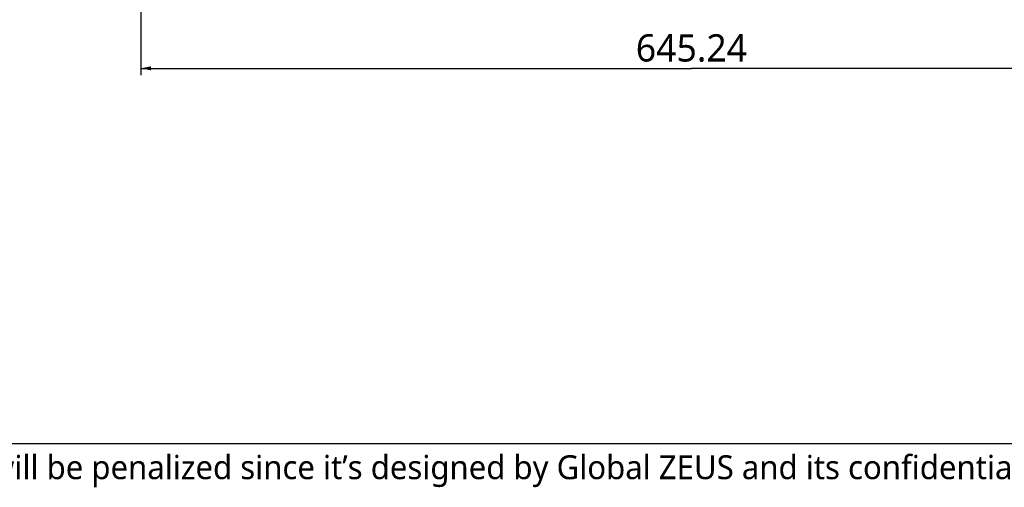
# Model space of a CAD drawing. Header units: millimetres. Extents: x 20 to 4180, y 42 to 2950.
# Tile 2 of 128: x 688 to 1409, y 68 to 411. Entities that reach past the tile are written whole.
import ezdxf

# ---------------------------------------------------------------- set-up
doc = ezdxf.new("R2010")
doc.units = ezdxf.units.MM
doc.header["$LTSCALE"] = 231.275
doc.linetypes.add('HIDDEN', pattern=[0.2, 0.1, -0.1])
doc.layers.get('0').update_dxf_attribs({"linetype": 'CONTINUOUS'})
for name, color, linetype in [('BASE_ASM_PBL3', 7, 'CONTINUOUS'), ('DEFAULT_2', 2, 'HIDDEN'), ('FRONT_VIEW_VBL2', 7, 'CONTINUOUS')]:
    doc.layers.add(name, color=color, linetype=linetype)
doc.styles.get("Standard").update_dxf_attribs({"font": 'malgun.ttf'})
doc.styles.add('TEXTSTYLE_3', font='malgun.ttf')
doc.dimstyles.new('DIMSTYLE_9', dxfattribs={"dimtxt": 20, "dimasz": 7.5, "dimexe": 1, "dimexo": 0.5, "dimgap": 1, "dimtad": 1, "dimlfac": 0.8, "dimdsep": 46, "dimtxsty": 'Standard', "dimblk": '_FILLED', "dimblk1": '_FILLED', "dimblk2": '_FILLED', "dimcen": 0.09, "dimclrt": 134, "dimazin": 2, "dimtp": 0.8, "dimtm": 0.8, "dimtfac": 1, "dimtofl": 0, "dimtmove": 0, "dimatfit": 3, "dimldrblk": '_FILLED', "dimfxl": 1, "dimtolj": 1, "dimarcsym": 0})

# ---------------------------------------------------------------- blocks, each defined once
blk = doc.blocks.new('_FILLED')
at = {"color": 0, "linetype": 'ByBlock'}
blk.add_solid([(0, 0), (-1, 0.2), (-1, -0.2)], dxfattribs=at)
blk = doc.blocks.new('*D15')
at = {"color": 134, "transparency": 16777216}
for p, q in [((903.72, 928.03), (903.72, 311.41)), ((1710.27, 413.91), (1710.27, 311.41)), ((903.72, 316.41), (1307, 316.41)), ((1710.27, 316.41), (1307, 316.41))]:
    blk.add_line(p, q, dxfattribs=at)
at = {"color": 134, "transparency": 16777216, "xscale": 7.5, "yscale": 7.5, "zscale": 7.5, "rotation": 180}
blk.add_blockref('_FILLED', (903.72, 316.41), dxfattribs=at)
at = {"color": 134, "transparency": 16777216, "xscale": 7.5, "yscale": 7.5, "zscale": 7.5}
blk.add_blockref('_FILLED', (1710.27, 316.41), dxfattribs=at)
at = {"color": 134, "transparency": 16777216, "insert": (1307, 341.41), "char_height": 20, "width": 82.7407, "attachment_point": 2, "line_spacing_factor": 0.9}
blk.add_mtext('645.24', dxfattribs=at)
blk = doc.blocks.new('BASE_ASM_PBL3', base_point=(1471.56, 906.283))
at = {"layer": 'BASE_ASM_PBL3', "color": 134}
dim = blk.add_linear_dim(base=(903.722, 316.408), p1=(1710.273, 414.408), p2=(903.722, 928.533), angle=180, dimstyle='DIMSTYLE_9', dxfattribs=at)
dim.commit()
dim.dimension.update_dxf_attribs({"geometry": '*D15', "text_midpoint": (1307.227, 316.408), "dimtype": 160})
blk = doc.blocks.new('FRONT_VIEW_VBL2', base_point=(1359.06, 906.28))
at = {"layer": 'BASE_ASM_PBL3'}
blk.add_blockref('BASE_ASM_PBL3', (1471.56, 906.28), dxfattribs=at)

msp = doc.modelspace()

# ---------------------------------------------------------------- linework, layer by layer
at = {"color": 7}
msp.add_line((50, 100), (4100, 100), dxfattribs=at)

# ---------------------------------------------------------------- block references
at = {"layer": 'FRONT_VIEW_VBL2'}
msp.add_blockref('FRONT_VIEW_VBL2', (1231.912, 964.875), dxfattribs=at)

# ---------------------------------------------------------------- texts
at = {"layer": 'DEFAULT_2', "color": 2, "linetype": 'HIDDEN', "insert": (259.477, 91.475), "char_height": 17.5, "width": 2402.20309, "attachment_point": 1, "line_spacing_factor": 0.9, "style": 'TEXTSTYLE_3'}
msp.add_mtext('Any unauthorized use of this drawing will be penalized since it’s designed by Global ZEUS and its confidential information. (이 도면은 제우스에서 제작된 영업비밀 이므로 무단 사용 시 법적인 처벌을 받을 수 있습니다.)', dxfattribs=at)

doc.saveas('drawing.dxf')
